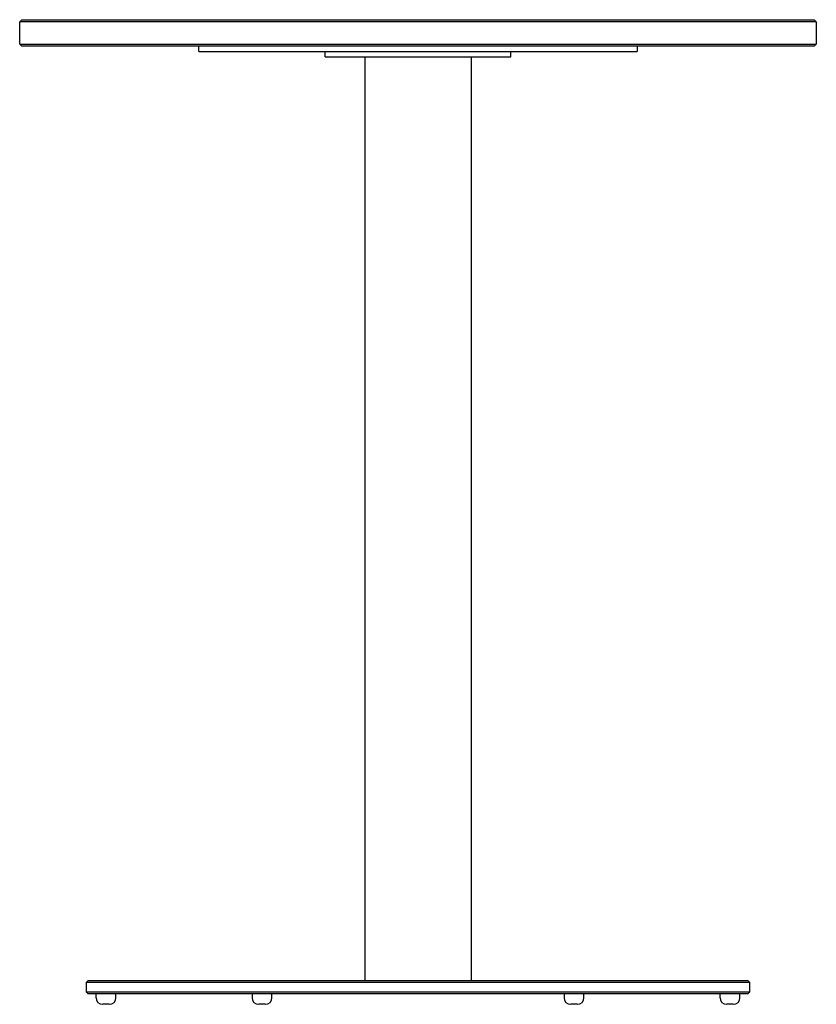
# Model space of a CAD drawing. Header units: millimetres. Extents: x -151 to 449, y -266 to 476.
import ezdxf

# ---------------------------------------------------------------- set-up
doc = ezdxf.new("R2010")
doc.units = ezdxf.units.MM
doc.header["$MEASUREMENT"] = 0
doc.layers.get('0').update_dxf_attribs({"lineweight": 0})

msp = doc.modelspace()

# ---------------------------------------------------------------- linework, layer by layer
at = {"color": 18, "lineweight": 25, "true_color": 0x000000}
for p, q in [((-151.3, 474.63), (-149.8, 476.13)), ((-149.8, 476.13), (447.2, 476.13)), ((447.2, 476.13), (448.7, 474.63)), ((448.7, 474.63), (-151.3, 474.63)), ((-151.3, 457.63), (-151.3, 474.63)), ((448.7, 474.63), (448.7, 457.63)), ((-151.3, 457.63), (-149.8, 456.13)), ((-151.3, 457.63), (448.7, 457.63)), ((447.2, 456.13), (-149.8, 456.13)), ((-16.3, 452.13), (-16.3, 456.13)), ((313.7, 456.13), (313.7, 452.13)), ((447.2, 456.13), (448.7, 457.63)), ((-16.3, 452.13), (313.7, 452.13)), ((78.7, 448.13), (78.7, 452.13)), ((78.7, 448.13), (218.7, 448.13)), ((108.7, 448.13), (108.7, -247.87)), ((188.7, 448.13), (188.7, -247.87)), ((218.7, 448.13), (218.7, 452.13)), ((-99.8, -247.87), (-101.3, -249.37)), ((-101.3, -249.37), (-101.3, -256.37)), ((398.7, -249.37), (-101.3, -249.37)), ((-99.8, -247.87), (397.2, -247.87)), ((398.7, -249.37), (397.2, -247.87)), ((398.7, -256.37), (398.7, -249.37)), ((-101.3, -256.37), (-99.8, -257.87)), ((-101.3, -256.37), (398.7, -256.37)), ((397.2, -257.87), (-99.8, -257.87)), ((-93.8, -260.87), (-93.8, -257.87)), ((-78.8, -260.87), (-78.8, -257.87)), ((23.7, -257.87), (23.7, -260.87)), ((38.7, -260.87), (38.7, -257.87)), ((258.7, -257.87), (258.7, -260.87)), ((273.7, -260.87), (273.7, -257.87)), ((376.2, -260.87), (376.2, -257.87)), ((391.2, -260.87), (391.2, -257.87)), ((397.2, -257.87), (398.7, -256.37)), ((-83.8, -265.87), (-88.8, -265.87)), ((33.7, -265.87), (28.7, -265.87)), ((268.7, -265.87), (263.7, -265.87)), ((386.2, -265.87), (381.2, -265.87))]:
    msp.add_line(p, q, dxfattribs=at)
for points in [[(-93.8, -260.87), (-93.8, -263.63), (-91.57, -265.87), (-88.8, -265.87)], [(-83.8, -265.87), (-81.04, -265.87), (-78.8, -263.63), (-78.8, -260.87)], [(23.7, -260.87), (23.7, -263.63), (25.93, -265.87), (28.7, -265.87)], [(33.7, -265.87), (36.46, -265.87), (38.7, -263.63), (38.7, -260.87)], [(258.7, -260.87), (258.7, -263.63), (260.93, -265.87), (263.7, -265.87)], [(268.7, -265.87), (271.46, -265.87), (273.7, -263.63), (273.7, -260.87)], [(376.2, -260.87), (376.2, -263.63), (378.43, -265.87), (381.2, -265.87)], [(386.2, -265.87), (388.96, -265.87), (391.2, -263.63), (391.2, -260.87)]]:
    msp.add_open_spline(points, degree=3, dxfattribs=at)

doc.saveas('drawing.dxf')
